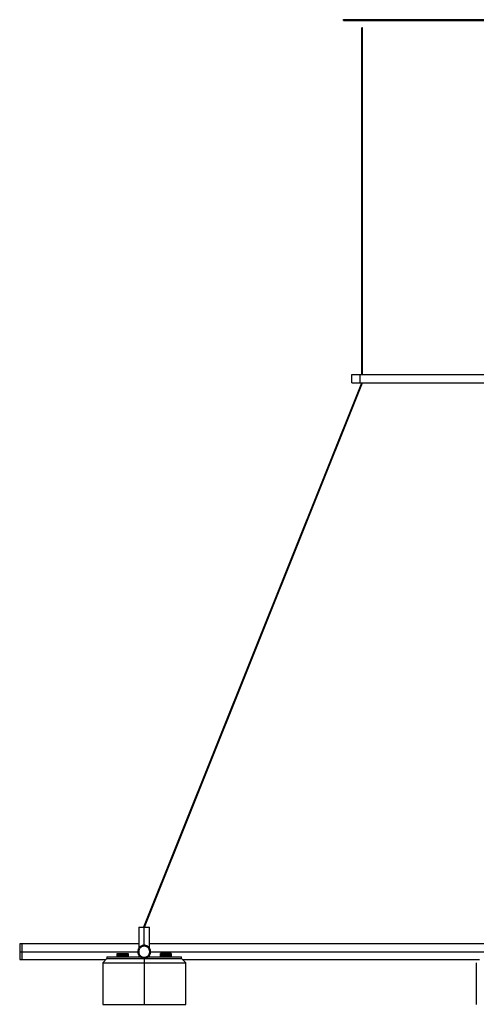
# Paper-space layout '_Inferior' of a CAD drawing. Header units: millimetres. Extents: x -1281 to -81, y -63 to 1129.
# Tile 1 of 5: x -1281 to -731, y -63 to 1121. Entities that reach past the tile are written whole.
import ezdxf

# ---------------------------------------------------------------- set-up
doc = ezdxf.new("R2010")
doc.units = ezdxf.units.MM

psp = doc.layouts.new('_Inferior')

# ---------------------------------------------------------------- linework, layer by layer
at = {"color": 7, "linetype": 'Continuous', "lineweight": 25}
for p, q in [((-891, 1120.3), (-891, 1121.3)), ((-886, 1120.3), (-886, 1121.3)), ((-886, 1121.3), (-476, 1121.3)), ((-886, 1120.3), (-476, 1120.3)), ((-869, 694.4), (-869, 1111.3)), ((-868.9, 1111.3), (-868.9, 694.4)), ((-868.1, 694.4), (-868.1, 1111.3)), ((-868, 694.4), (-868, 1111.3)), ((-881, 684.4), (-881, 694.4)), ((-871, 684.4), (-871, 694.4)), ((-871, 694.4), (-491, 694.4)), ((-1131.5, 29.9), (-869, 684.4)), ((-1130.5, 29.7), (-868, 684.3)), ((-871, 684.4), (-491, 684.4)), ((-868.1, 684.4), (-868.1, 684.4)), ((-868, 684.3), (-868, 684.4)), ((-1137.5, 29.7), (-1137.5, 4.2)), ((-1131, 7.7), (-1131, 29.7)), ((-1124.5, 4.2), (-1124.5, 29.7)), ((-1137.5, 9.5), (-1281, 9.5)), ((-1281, 0), (-1137.6, 0)), ((-1138.6, 0.7), (-1138.7, 0.4)), ((-1138.4, 1.8), (-1138.4, 1.6)), ((-1137.5, 3.9), (-1137.6, 3.7)), ((-1136.9, 4.8), (-1137, 4.7)), ((-1136.1, 5.7), (-1136.4, 5.5)), ((-1133.1, 7.3), (-1133.4, 7.3)), ((-1131, 7.7), (-1131.2, 7.7)), ((-1130.8, 7.7), (-1131, 7.7)), ((-1127.6, 6.8), (-1127.8, 7)), ((-1125.6, 5.5), (-1125.9, 5.7)), ((-1125, 4.7), (-1125.1, 4.8)), ((-237.5, 9.5), (-1124.5, 9.5)), ((-1124.4, 0), (-687.6, 0)), ((-1123.8, 2.6), (-1123.8, 2.8)), ((-1123.6, 1.6), (-1123.6, 1.8)), ((-1123.3, 0.4), (-1123.4, 0.7)), ((-1281, -9.5), (-1177.2, -9.5)), ((-1176, -8.3), (-1181, -13.3)), ((-1176, -6.3), (-1176, -8.3)), ((-1163.5, -6.3), (-1163.5, -2.3)), ((-1163.5, -4.3), (-1163.5, -6.3)), ((-1163.5, -4.3), (-1163.5, -4.3)), ((-1163.5, -4.3), (-1163.5, -6.3)), ((-1163.4, -2.3), (-1163.4, -6.3)), ((-1163.4, -2.3), (-1163.3, -2.3)), ((-1163.3, -6.3), (-1163.3, -2.3)), ((-1163.1, -2.3), (-1163.1, -6.3)), ((-1163.1, -2.3), (-1163, -2.3)), ((-1163, -6.3), (-1163, -2.3)), ((-1162.7, -2.3), (-1162.7, -6.3)), ((-1162.7, -2.3), (-1162.5, -2.3)), ((-1162.5, -6.3), (-1162.7, -6.3)), ((-1162.5, -6.3), (-1162.5, -2.3)), ((-1162.2, -2.3), (-1162.2, -6.3)), ((-1162.2, -2.3), (-1162, -2.3)), ((-1162, -6.3), (-1162.2, -6.3)), ((-1162, -6.3), (-1162, -2.3)), ((-1161.6, -2.3), (-1161.6, -6.3)), ((-1161.6, -2.3), (-1161.3, -2.3)), ((-1161.3, -6.3), (-1161.6, -6.3)), ((-1161.3, -6.3), (-1161.3, -2.3)), ((-1161.3, -6.3), (-1161.3, -2.3)), ((-1160.8, -2.3), (-1160.5, -2.3)), ((-1160.8, -2.3), (-1160.8, -6.3)), ((-1160.5, -6.3), (-1160.8, -6.3)), ((-1160.6, -6.3), (-1160.6, -2.3)), ((-1160.5, -6.3), (-1160.5, -2.3)), ((-1160, -2.3), (-1159.7, -2.3)), ((-1160, -2.3), (-1160, -6.3)), ((-1159.7, -6.3), (-1160, -6.3)), ((-1159.7, -6.3), (-1159.7, -2.3)), ((-1159.7, -6.3), (-1159.7, -2.3)), ((-1159.1, -2.3), (-1158.7, -2.3)), ((-1159.1, -2.3), (-1159.1, -6.3)), ((-1158.7, -6.3), (-1159.1, -6.3)), ((-1158.9, -6.3), (-1158.9, -2.3)), ((-1158.7, -6.3), (-1158.7, -2.3)), ((-1158.1, -2.3), (-1157.8, -2.3)), ((-1158.1, -2.3), (-1158.1, -6.3)), ((-1157.8, -6.3), (-1158.1, -6.3)), ((-1157.9, -6.3), (-1157.9, -2.3)), ((-1157.8, -6.3), (-1157.8, -2.3)), ((-1157.2, -2.3), (-1156.8, -2.3)), ((-1157.2, -2.3), (-1157.2, -6.3)), ((-1157, -6.3), (-1157, -2.3)), ((-1156.8, -6.3), (-1157, -6.3)), ((-1156.8, -6.3), (-1156.8, -2.3)), ((-1156.2, -2.3), (-1156.2, -6.3)), ((-1156.2, -2.3), (-1155.9, -2.3)), ((-1155.9, -6.3), (-1156.2, -6.3)), ((-1156.1, -6.3), (-1156.1, -2.3)), ((-1155.9, -6.3), (-1155.9, -2.3)), ((-1155.3, -2.3), (-1155.3, -6.3)), ((-1155.3, -2.3), (-1154.9, -2.3)), ((-1154.9, -6.3), (-1155.3, -6.3)), ((-1155.1, -6.3), (-1155.1, -2.3)), ((-1154.9, -6.3), (-1154.9, -2.3)), ((-1154.3, -2.3), (-1154.3, -6.3)), ((-1154.3, -6.3), (-1154.3, -2.3)), ((-1154.3, -2.3), (-1154, -2.3)), ((-1154, -6.3), (-1154.3, -6.3)), ((-1154, -6.3), (-1154, -2.3)), ((-1153.5, -2.3), (-1153.5, -6.3)), ((-1153.5, -2.3), (-1153.2, -2.3)), ((-1153.2, -6.3), (-1153.5, -6.3)), ((-1153.4, -6.3), (-1153.4, -2.3)), ((-1153.2, -6.3), (-1153.2, -2.3)), ((-1152.7, -2.3), (-1152.7, -6.3)), ((-1152.7, -6.3), (-1152.7, -2.3)), ((-1152.7, -2.3), (-1152.4, -2.3)), ((-1152.4, -6.3), (-1152.7, -6.3)), ((-1152.4, -6.3), (-1152.4, -2.3)), ((-1152, -2.3), (-1152, -6.3)), ((-1152, -2.3), (-1151.8, -2.3)), ((-1151.8, -6.3), (-1152, -6.3)), ((-1151.8, -6.3), (-1151.8, -2.3)), ((-1151.5, -2.3), (-1151.5, -6.3)), ((-1151.5, -2.3), (-1151.3, -2.3)), ((-1151.3, -6.3), (-1151.5, -6.3)), ((-1151.3, -6.3), (-1151.3, -2.3)), ((-1151, -2.3), (-1151, -6.3)), ((-1151, -2.3), (-1150.9, -2.3)), ((-1150.9, -6.3), (-1150.9, -2.3)), ((-1150.7, -2.3), (-1150.7, -6.3)), ((-1150.7, -2.3), (-1150.6, -2.3)), ((-1150.6, -6.3), (-1150.7, -6.3)), ((-1150.6, -6.3), (-1150.6, -2.3)), ((-1150.5, -2.3), (-1150.5, -6.3)), ((-1150.5, -6.3), (-1150.5, -4.3)), ((-1150.5, -6.3), (-1150.5, -4.3)), ((-1150.5, -4.3), (-1150.5, -4.3)), ((-1150.5, -6.3), (-1150.5, -6.3)), ((-1138.7, -0.4), (-1138.6, -0.7)), ((-1138.4, -1.6), (-1138.4, -1.8)), ((-1138.2, -2.6), (-1138.2, -2.9)), ((-1137.6, -3.7), (-1137.5, -3.9)), ((-1137.5, -4.2), (-1137.5, -6.3)), ((-1137, -4.7), (-1136.9, -4.8)), ((-1136.4, -5.5), (-1136.1, -5.7)), ((-1132.2, -7.5), (-1132, -7.6)), ((-1131.2, -7.7), (-1131, -7.8)), ((-1131, -7.8), (-1130.8, -7.7)), ((-1131, -7.8), (-1131, -63.3)), ((-1130, -7.6), (-1129.8, -7.5)), ((-1125.9, -5.7), (-1125.5, -5.5)), ((-1125.1, -4.8), (-1125, -4.7)), ((-1124.5, -3.9), (-1124.4, -3.7)), ((-1124.5, -6.3), (-1124.5, -4.2)), ((-1123.6, -1.8), (-1123.6, -1.6)), ((-1123.4, -0.7), (-1123.3, -0.4)), ((-1111.5, -2.3), (-1111.5, -6.3)), ((-1111.5, -4.3), (-1111.5, -6.3)), ((-1111.5, -4.3), (-1111.5, -4.3)), ((-1111.5, -6.3), (-1111.5, -4.3)), ((-1111.5, -6.3), (-1111.5, -6.3)), ((-1111.4, -6.3), (-1111.4, -2.3)), ((-1111.3, -2.3), (-1111.4, -2.3)), ((-1111.4, -6.3), (-1111.3, -6.3)), ((-1111.3, -2.3), (-1111.3, -6.3)), ((-1111.1, -6.3), (-1111.1, -2.3)), ((-1111, -2.3), (-1111.1, -2.3)), ((-1111, -2.3), (-1111, -6.3)), ((-1110.7, -6.3), (-1110.7, -2.3)), ((-1110.5, -2.3), (-1110.7, -2.3)), ((-1110.7, -6.3), (-1110.5, -6.3)), ((-1110.5, -2.3), (-1110.5, -6.3)), ((-1110.2, -6.3), (-1110.2, -2.3)), ((-1110, -2.3), (-1110.2, -2.3)), ((-1110.2, -6.3), (-1110, -6.3)), ((-1110, -2.3), (-1110, -6.3)), ((-1109.6, -6.3), (-1109.6, -2.3)), ((-1109.3, -2.3), (-1109.6, -2.3)), ((-1109.6, -6.3), (-1109.3, -6.3)), ((-1109.3, -2.3), (-1109.3, -6.3)), ((-1109.3, -6.3), (-1109.3, -2.3)), ((-1108.5, -2.3), (-1108.8, -2.3)), ((-1108.8, -6.3), (-1108.8, -2.3)), ((-1108.8, -6.3), (-1108.5, -6.3)), ((-1108.6, -6.3), (-1108.6, -2.3)), ((-1108.5, -2.3), (-1108.5, -6.3)), ((-1107.7, -2.3), (-1108, -2.3)), ((-1108, -6.3), (-1108, -2.3)), ((-1108, -6.3), (-1107.7, -6.3)), ((-1107.7, -2.3), (-1107.7, -6.3)), ((-1107.7, -6.3), (-1107.7, -2.3)), ((-1106.7, -2.3), (-1107.1, -2.3)), ((-1107.1, -6.3), (-1107.1, -2.3)), ((-1107.1, -6.3), (-1106.7, -6.3)), ((-1106.9, -6.3), (-1106.9, -2.3)), ((-1106.7, -2.3), (-1106.7, -6.3)), ((-1105.8, -2.3), (-1106.1, -2.3)), ((-1106.1, -6.3), (-1106.1, -2.3)), ((-1106.1, -6.3), (-1105.8, -6.3)), ((-1105.9, -6.3), (-1105.9, -2.3)), ((-1105.8, -2.3), (-1105.8, -6.3)), ((-1105.2, -6.3), (-1105.2, -2.3)), ((-1104.8, -2.3), (-1105.2, -2.3)), ((-1105.2, -6.3), (-1105, -6.3)), ((-1105, -6.3), (-1105, -2.3)), ((-1104.8, -2.3), (-1104.8, -6.3)), ((-1104.2, -6.3), (-1104.2, -2.3)), ((-1103.9, -2.3), (-1104.2, -2.3)), ((-1104.2, -6.3), (-1103.9, -6.3)), ((-1104.1, -6.3), (-1104.1, -2.3)), ((-1103.9, -2.3), (-1103.9, -6.3)), ((-1103.3, -6.3), (-1103.3, -2.3)), ((-1102.9, -2.3), (-1103.3, -2.3)), ((-1103.3, -6.3), (-1102.9, -6.3)), ((-1103.1, -6.3), (-1103.1, -2.3)), ((-1102.9, -2.3), (-1102.9, -6.3)), ((-1102.3, -6.3), (-1102.3, -2.3)), ((-1102.3, -6.3), (-1102.3, -2.3)), ((-1102, -2.3), (-1102.3, -2.3)), ((-1102.3, -6.3), (-1102, -6.3)), ((-1102, -2.3), (-1102, -6.3)), ((-1101.5, -6.3), (-1101.5, -2.3)), ((-1101.2, -2.3), (-1101.5, -2.3)), ((-1101.5, -6.3), (-1101.2, -6.3)), ((-1101.4, -6.3), (-1101.4, -2.3)), ((-1101.2, -2.3), (-1101.2, -6.3)), ((-1100.7, -6.3), (-1100.7, -2.3)), ((-1100.7, -6.3), (-1100.7, -2.3)), ((-1100.4, -2.3), (-1100.7, -2.3)), ((-1100.7, -6.3), (-1100.4, -6.3)), ((-1100.4, -2.3), (-1100.4, -6.3)), ((-1100, -6.3), (-1100, -2.3)), ((-1099.8, -2.3), (-1100, -2.3)), ((-1100, -6.3), (-1099.8, -6.3)), ((-1099.8, -2.3), (-1099.8, -6.3)), ((-1099.5, -6.3), (-1099.5, -2.3)), ((-1099.3, -2.3), (-1099.5, -2.3)), ((-1099.5, -6.3), (-1099.3, -6.3)), ((-1099.3, -2.3), (-1099.3, -6.3)), ((-1099, -6.3), (-1099, -2.3)), ((-1098.9, -2.3), (-1099, -2.3)), ((-1098.9, -2.3), (-1098.9, -6.3)), ((-1098.7, -6.3), (-1098.7, -2.3)), ((-1098.6, -2.3), (-1098.7, -2.3)), ((-1098.6, -2.3), (-1098.6, -6.3)), ((-1098.5, -6.3), (-1098.5, -2.3)), ((-1098.5, -4.3), (-1098.5, -4.3)), ((-1098.5, -4.3), (-1098.5, -6.3)), ((-1098.5, -4.3), (-1098.5, -6.3)), ((-1086, -8.3), (-1086, -6.3)), ((-1081, -13.3), (-1086, -8.3)), ((-1084.8, -9.5), (-727.2, -9.5)), ((-1181, -13.3), (-1181, -63.3)), ((-1081, -63.3), (-1081, -13.3)), ((-731, -13.3), (-731, -63.3))]:
    psp.add_line(p, q, dxfattribs=at)
for points, knots in [([(-891, 1121.3), (-891, 1121.3), (-890.9, 1121.3), (-890.5, 1121.3), (-890.4, 1121.3), (-890, 1121.3), (-889.8, 1121.3), (-889.3, 1121.3), (-889, 1121.3), (-888.5, 1121.3), (-888.1, 1121.3), (-887.2, 1121.3), (-886.6, 1121.3), (-886, 1121.3)], [0, 0, 0, 0, 0.25, 0.25, 0.375, 0.375, 0.5, 0.5, 0.625, 0.625, 0.75, 0.75, 1, 1, 1, 1]), ([(-891, 1120.3), (-891, 1120.3), (-890.9, 1120.3), (-890.5, 1120.3), (-890.4, 1120.3), (-890, 1120.3), (-889.8, 1120.3), (-889.3, 1120.3), (-889, 1120.3), (-888.5, 1120.3), (-888.1, 1120.3), (-887.2, 1120.3), (-886.6, 1120.3), (-886, 1120.3)], [0, 0, 0, 0, 0.25, 0.25, 0.375, 0.375, 0.5, 0.5, 0.625, 0.625, 0.75, 0.75, 1, 1, 1, 1]), ([(-868.1, 1111.3), (-868.2, 1111.3), (-868.3, 1111.3), (-868.5, 1111.3), (-868.7, 1111.3), (-868.9, 1111.3), (-869, 1111.3), (-869, 1111.3), (-869, 1111.3)], [0, 0, 0, 0, 0.1698466, 0.33058, 0.4913134, 0.66529, 0.8392666, 1, 1, 1, 1]), ([(-868.1, 1111.3), (-868.1, 1111.3), (-868.1, 1111.3), (-868, 1111.3), (-868, 1111.3), (-868, 1111.3)], [0, 0, 0, 0, 0.082145, 0.558396, 1, 1, 1, 1]), ([(-881, 694.4), (-881, 694.4), (-881, 694.4), (-881, 694.4), (-881, 694.4), (-881, 694.4), (-881, 694.4), (-881, 694.4), (-880.9, 694.4), (-880.9, 694.4), (-880.7, 694.4), (-880.5, 694.4), (-880, 694.4), (-879.7, 694.4), (-879, 694.4), (-878.6, 694.4), (-877.6, 694.4), (-877.1, 694.4), (-875.9, 694.4), (-875.3, 694.4), (-874.1, 694.4), (-873.5, 694.4), (-872.2, 694.4), (-871.6, 694.4), (-871, 694.4)], [0, 0, 0, 0, 0.03125, 0.03125, 0.046875, 0.046875, 0.054687, 0.054687, 0.0625, 0.125, 0.125, 0.25, 0.25, 0.375, 0.375, 0.5, 0.5, 0.625, 0.625, 0.75, 0.75, 0.875, 0.875, 1, 1, 1, 1]), ([(-881, 684.4), (-881, 684.4), (-881, 684.4), (-881, 684.4), (-881, 684.4), (-881, 684.4), (-881, 684.4), (-881, 684.4), (-880.9, 684.4), (-880.9, 684.4), (-880.7, 684.4), (-880.5, 684.4), (-880, 684.4), (-879.7, 684.4), (-879, 684.4), (-878.6, 684.4), (-877.6, 684.4), (-877.1, 684.4), (-875.9, 684.4), (-875.3, 684.4), (-874.1, 684.4), (-873.5, 684.4), (-872.2, 684.4), (-871.6, 684.4), (-871, 684.4)], [0, 0, 0, 0, 0.03125, 0.03125, 0.046875, 0.046875, 0.054687, 0.054687, 0.0625, 0.125, 0.125, 0.25, 0.25, 0.375, 0.375, 0.5, 0.5, 0.625, 0.625, 0.75, 0.75, 0.875, 0.875, 1, 1, 1, 1]), ([(-868.1, 684.4), (-868.1, 684.4), (-868.1, 684.3), (-868, 684.3), (-868, 684.3), (-868, 684.3)], [0, 0, 0, 0, 0.1255596, 0.5628433, 1, 1, 1, 1]), ([(-1137.5, 29.7), (-1137.5, 29.7), (-1137.5, 29.7), (-1137.3, 29.7), (-1137.2, 29.7), (-1136.9, 29.7), (-1136.7, 29.7), (-1136.2, 29.7), (-1135.9, 29.7), (-1135.3, 29.7), (-1134.9, 29.7), (-1134.2, 29.7), (-1133.8, 29.7), (-1133, 29.7), (-1132.6, 29.7), (-1131.8, 29.7), (-1131.4, 29.7), (-1131, 29.7)], [0, 0, 0, 0, 0.125, 0.125, 0.25, 0.25, 0.375, 0.375, 0.5, 0.5, 0.625, 0.625, 0.75, 0.75, 0.875, 0.875, 1, 1, 1, 1]), ([(-1131.1, 29.8), (-1131.1, 29.9), (-1131.2, 29.9), (-1131.3, 29.9), (-1131.4, 30), (-1131.5, 29.9), (-1131.5, 29.9)], [0, 0, 0, 0, 0.136434, 0.431783, 0.727133, 1, 1, 1, 1]), ([(-1131.5, 29.9), (-1131.5, 29.9), (-1131.5, 29.9), (-1131.4, 29.8), (-1131.2, 29.8), (-1131.1, 29.7), (-1131, 29.7), (-1130.9, 29.7)], [0, 0, 0, 0, 0.214372, 0.446407, 0.678442, 0.892814, 1, 1, 1, 1]), ([(-1131, 29.7), (-1130.6, 29.7), (-1130.2, 29.7), (-1129.4, 29.7), (-1129, 29.7), (-1128.2, 29.7), (-1127.8, 29.7), (-1127.1, 29.7), (-1126.7, 29.7), (-1126.1, 29.7), (-1125.8, 29.7), (-1125.3, 29.7), (-1125.1, 29.7), (-1124.8, 29.7), (-1124.7, 29.7), (-1124.5, 29.7), (-1124.5, 29.7), (-1124.5, 29.7)], [0, 0, 0, 0, 0.125, 0.125, 0.25, 0.25, 0.375, 0.375, 0.5, 0.5, 0.625, 0.625, 0.75, 0.75, 0.875, 0.875, 1, 1, 1, 1]), ([(-1281, 9.5), (-1281, 9.5), (-1281, 9.5), (-1281, 9.2), (-1281, 9.1), (-1281, 8.6), (-1281, 8.3), (-1281, 7.6), (-1281, 7.2), (-1281, 6.3), (-1281, 5.7), (-1281, 4.7), (-1281, 4.1), (-1281, 2.9), (-1281, 2.3), (-1281, 1.1), (-1281, 0.6), (-1281, 0)], [0, 0, 0, 0, 0.125, 0.125, 0.25, 0.25, 0.375, 0.375, 0.5, 0.5, 0.625, 0.625, 0.75, 0.75, 0.875, 0.875, 1, 1, 1, 1]), ([(-1281, 0), (-1281, -0.6), (-1281, -1.1), (-1281, -2.3), (-1281, -2.9), (-1281, -4.1), (-1281, -4.7), (-1281, -5.7), (-1281, -6.3), (-1281, -7.2), (-1281, -7.6), (-1281, -8.3), (-1281, -8.6), (-1281, -9.1), (-1281, -9.2), (-1281, -9.5), (-1281, -9.5), (-1281, -9.5)], [0, 0, 0, 0, 0.125, 0.125, 0.25, 0.25, 0.375, 0.375, 0.5, 0.5, 0.625, 0.625, 0.75, 0.75, 0.875, 0.875, 1, 1, 1, 1]), ([(-1278.5, 9.5), (-1278.5, 9.5), (-1278.5, 9.5), (-1278.5, 9.2), (-1278.5, 9.1), (-1278.5, 8.6), (-1278.5, 8.3), (-1278.5, 7.6), (-1278.5, 7.2), (-1278.5, 6.3), (-1278.5, 5.7), (-1278.5, 4.7), (-1278.5, 4.1), (-1278.5, 2.9), (-1278.5, 2.3), (-1278.5, 1.1), (-1278.5, 0.6), (-1278.5, 0)], [0, 0, 0, 0, 0.125, 0.125, 0.25, 0.25, 0.375, 0.375, 0.5, 0.5, 0.625, 0.625, 0.75, 0.75, 0.875, 0.875, 1, 1, 1, 1]), ([(-1278.5, 9.5), (-1278.5, 9.5), (-1278.5, 9.5), (-1278.5, 9.2), (-1278.5, 9.1), (-1278.5, 8.6), (-1278.5, 8.3), (-1278.5, 7.6), (-1278.5, 7.2), (-1278.5, 6.3), (-1278.5, 5.7), (-1278.5, 4.7), (-1278.5, 4.1), (-1278.5, 2.9), (-1278.5, 2.3), (-1278.5, 1.1), (-1278.5, 0.6), (-1278.5, 0)], [0, 0, 0, 0, 0.125, 0.125, 0.25, 0.25, 0.375, 0.375, 0.5, 0.5, 0.625, 0.625, 0.75, 0.75, 0.875, 0.875, 1, 1, 1, 1]), ([(-1278.5, 0), (-1278.5, -0.6), (-1278.5, -1.1), (-1278.5, -2.3), (-1278.5, -2.9), (-1278.5, -4.1), (-1278.5, -4.7), (-1278.5, -5.7), (-1278.5, -6.3), (-1278.5, -7.2), (-1278.5, -7.6), (-1278.5, -8.3), (-1278.5, -8.6), (-1278.5, -9.1), (-1278.5, -9.2), (-1278.5, -9.5), (-1278.5, -9.5), (-1278.5, -9.5)], [0, 0, 0, 0, 0.125, 0.125, 0.25, 0.25, 0.375, 0.375, 0.5, 0.5, 0.625, 0.625, 0.75, 0.75, 0.875, 0.875, 1, 1, 1, 1]), ([(-1278.5, 0), (-1278.5, -0.6), (-1278.5, -1.1), (-1278.5, -2.3), (-1278.5, -2.9), (-1278.5, -4.1), (-1278.5, -4.7), (-1278.5, -5.7), (-1278.5, -6.3), (-1278.5, -7.2), (-1278.5, -7.6), (-1278.5, -8.3), (-1278.5, -8.6), (-1278.5, -9.1), (-1278.5, -9.2), (-1278.5, -9.5), (-1278.5, -9.5), (-1278.5, -9.5)], [0, 0, 0, 0, 0.125, 0.125, 0.25, 0.25, 0.375, 0.375, 0.5, 0.5, 0.625, 0.625, 0.75, 0.75, 0.875, 0.875, 1, 1, 1, 1]), ([(-1138.1, 3), (-1138.1, 2.9), (-1138.2, 2.8), (-1138.2, 2.7), (-1138.2, 2.6)], [0, 0, 0, 0, 0.4508446, 1, 1, 1, 1]), ([(-1124.4, 0), (-1124.4, 0.4), (-1124.4, 0.8), (-1124.5, 1.6), (-1124.7, 2), (-1125, 2.9), (-1125.2, 3.3), (-1125.7, 4), (-1126, 4.4), (-1126.6, 5), (-1127, 5.3), (-1127.7, 5.8), (-1128.1, 6), (-1129, 6.3), (-1129.4, 6.5), (-1130.2, 6.6), (-1130.6, 6.6), (-1131.4, 6.6), (-1131.8, 6.6), (-1132.6, 6.5), (-1133, 6.3), (-1133.9, 6), (-1134.3, 5.8), (-1135, 5.3), (-1135.4, 5), (-1136, 4.4), (-1136.3, 4), (-1136.8, 3.3), (-1137, 2.9), (-1137.3, 2), (-1137.5, 1.6), (-1137.6, 0.8), (-1137.6, 0.4), (-1137.6, 0)], [0, 0, 0, 0, 0.0625, 0.0625, 0.125, 0.125, 0.1875, 0.1875, 0.25, 0.25, 0.3125, 0.3125, 0.375, 0.375, 0.4375, 0.4375, 0.5, 0.5, 0.5625, 0.5625, 0.625, 0.625, 0.6875, 0.6875, 0.75, 0.75, 0.8125, 0.8125, 0.875, 0.875, 0.9375, 0.9375, 1, 1, 1, 1]), ([(-1137.6, 0), (-1137.6, -0.4), (-1137.6, -0.8), (-1137.5, -1.6), (-1137.3, -2), (-1137, -2.9), (-1136.8, -3.3), (-1136.3, -4), (-1136, -4.4), (-1135.4, -5), (-1135, -5.3), (-1134.3, -5.8), (-1133.9, -6), (-1133, -6.3), (-1132.6, -6.5), (-1131.8, -6.6), (-1131.4, -6.6), (-1130.6, -6.6), (-1130.2, -6.6), (-1129.4, -6.5), (-1129, -6.3), (-1128.1, -6), (-1127.7, -5.8), (-1127, -5.3), (-1126.6, -5), (-1126, -4.4), (-1125.7, -4), (-1125.2, -3.3), (-1125, -2.9), (-1124.7, -2), (-1124.5, -1.6), (-1124.4, -0.8), (-1124.4, -0.4), (-1124.4, 0)], [0, 0, 0, 0, 0.0625, 0.0625, 0.125, 0.125, 0.1875, 0.1875, 0.25, 0.25, 0.3125, 0.3125, 0.375, 0.375, 0.4375, 0.4375, 0.5, 0.5, 0.5625, 0.5625, 0.625, 0.625, 0.6875, 0.6875, 0.75, 0.75, 0.8125, 0.8125, 0.875, 0.875, 0.9375, 0.9375, 1, 1, 1, 1]), ([(-1133.7, 7.2), (-1133.7, 7.2), (-1134, 7.2), (-1134.2, 7), (-1134.4, 6.8)], [0, 0, 0, 0, 0.222988, 1, 1, 1, 1]), ([(-1128, 7.1), (-1128.1, 7.1), (-1128.3, 7.3), (-1128.6, 7.3), (-1128.9, 7.3)], [0, 0, 0, 0, 0.18911, 1, 1, 1, 1]), ([(-1176, -6.3), (-1175.9, -6.3), (-1175.7, -6.3), (-1174.1, -6.3), (-1171.5, -6.3), (-1167.8, -6.3), (-1163, -6.3), (-1157.3, -6.3), (-1151, -6.3), (-1144.4, -6.3), (-1139.1, -6.3), (-1136.1, -6.3), (-1135.4, -6.3)], [0, 0, 0, 0, 0.09879, 0.202563, 0.310415, 0.421168, 0.533431, 0.645694, 0.756447, 0.864299, 0.968072, 1, 1, 1, 1]), ([(-1176, -8.3), (-1176, -8.3), (-1175.8, -8.3), (-1174.7, -8.3), (-1173.9, -8.3), (-1171.7, -8.3), (-1170.3, -8.3), (-1167, -8.3), (-1165, -8.3), (-1160.6, -8.3), (-1158.2, -8.3), (-1153.1, -8.3), (-1150.3, -8.3), (-1144.8, -8.3), (-1142, -8.3), (-1136.4, -8.3), (-1133.7, -8.3), (-1131, -8.3)], [0, 0, 0, 0, 0.125, 0.125, 0.25, 0.25, 0.375, 0.375, 0.5, 0.5, 0.625, 0.625, 0.75, 0.75, 0.875, 0.875, 1, 1, 1, 1]), ([(-1176, -8.3), (-1176, -8.3), (-1175.8, -8.3), (-1174.7, -8.3), (-1173.9, -8.3), (-1171.7, -8.3), (-1170.3, -8.3), (-1167, -8.3), (-1165, -8.3), (-1160.6, -8.3), (-1158.2, -8.3), (-1153.1, -8.3), (-1150.3, -8.3), (-1144.8, -8.3), (-1142, -8.3), (-1136.4, -8.3), (-1133.7, -8.3), (-1131, -8.3)], [0, 0, 0, 0, 0.125, 0.125, 0.25, 0.25, 0.375, 0.375, 0.5, 0.5, 0.625, 0.625, 0.75, 0.75, 0.875, 0.875, 1, 1, 1, 1]), ([(-1137.5, -6.3), (-1137.4, -6.3), (-1137.2, -6.3), (-1136.3, -6.3), (-1135.6, -6.3), (-1135.6, -6.3)], [0, 0, 0, 0, 0.478525, 0.996477, 1, 1, 1, 1]), ([(-1134.4, -6.8), (-1134.2, -7), (-1133.9, -7.3), (-1133.4, -7.3), (-1133.1, -7.3)], [0, 0, 0, 0, 0.4828997, 1, 1, 1, 1]), ([(-1131, -8.3), (-1128.3, -8.3), (-1125.6, -8.3), (-1120, -8.3), (-1117.2, -8.3), (-1111.7, -8.3), (-1108.9, -8.3), (-1103.8, -8.3), (-1101.4, -8.3), (-1097, -8.3), (-1095, -8.3), (-1091.7, -8.3), (-1090.3, -8.3), (-1088.1, -8.3), (-1087.3, -8.3), (-1086.2, -8.3), (-1086, -8.3), (-1086, -8.3)], [0, 0, 0, 0, 0.125, 0.125, 0.25, 0.25, 0.375, 0.375, 0.5, 0.5, 0.625, 0.625, 0.75, 0.75, 0.875, 0.875, 1, 1, 1, 1]), ([(-1131, -8.3), (-1128.3, -8.3), (-1125.6, -8.3), (-1120, -8.3), (-1117.2, -8.3), (-1111.7, -8.3), (-1108.9, -8.3), (-1103.8, -8.3), (-1101.4, -8.3), (-1097, -8.3), (-1095, -8.3), (-1091.7, -8.3), (-1090.3, -8.3), (-1088.1, -8.3), (-1087.3, -8.3), (-1086.2, -8.3), (-1086, -8.3), (-1086, -8.3)], [0, 0, 0, 0, 0.125, 0.125, 0.25, 0.25, 0.375, 0.375, 0.5, 0.5, 0.625, 0.625, 0.75, 0.75, 0.875, 0.875, 1, 1, 1, 1]), ([(-1128.9, -7.3), (-1128.6, -7.3), (-1128.1, -7.3), (-1127.8, -7), (-1127.6, -6.8)], [0, 0, 0, 0, 0.5171, 1, 1, 1, 1]), ([(-1126.4, -6.3), (-1125.8, -6.3), (-1122.8, -6.3), (-1117.6, -6.3), (-1111, -6.3), (-1104.7, -6.3), (-1099, -6.3), (-1094.2, -6.3), (-1090.5, -6.3), (-1087.9, -6.3), (-1086.3, -6.3), (-1086.1, -6.3), (-1086, -6.3)], [0, 0, 0, 0, 0.029531, 0.133561, 0.24168, 0.352707, 0.465248, 0.577789, 0.688817, 0.796935, 0.900965, 1, 1, 1, 1]), ([(-1126.4, -6.3), (-1126.4, -6.3), (-1125.7, -6.3), (-1124.8, -6.3), (-1124.6, -6.3), (-1124.5, -6.3)], [0, 0, 0, 0, 0.003622, 0.521522, 1, 1, 1, 1]), ([(-1123.9, -3), (-1123.9, -3), (-1123.8, -2.8), (-1123.8, -2.7), (-1123.8, -2.6)], [0, 0, 0, 0, 0.438454, 1, 1, 1, 1]), ([(-1181, -13.3), (-1181, -13.3), (-1180.7, -13.3), (-1179.6, -13.3), (-1178.7, -13.3), (-1176.3, -13.3), (-1174.7, -13.3), (-1171, -13.3), (-1168.8, -13.3), (-1163.9, -13.3), (-1161.2, -13.3), (-1155.5, -13.3), (-1152.5, -13.3), (-1146.3, -13.3), (-1143.2, -13.3), (-1137, -13.3), (-1133.9, -13.3), (-1131, -13.3)], [0, 0, 0, 0, 0.125, 0.125, 0.25, 0.25, 0.375, 0.375, 0.5, 0.5, 0.625, 0.625, 0.75, 0.75, 0.875, 0.875, 1, 1, 1, 1]), ([(-1131, -13.3), (-1128.1, -13.3), (-1125, -13.3), (-1118.8, -13.3), (-1115.7, -13.3), (-1109.5, -13.3), (-1106.5, -13.3), (-1100.8, -13.3), (-1098.1, -13.3), (-1093.2, -13.3), (-1091, -13.3), (-1087.3, -13.3), (-1085.7, -13.3), (-1083.3, -13.3), (-1082.4, -13.3), (-1081.3, -13.3), (-1081, -13.3), (-1081, -13.3)], [0, 0, 0, 0, 0.125, 0.125, 0.25, 0.25, 0.375, 0.375, 0.5, 0.5, 0.625, 0.625, 0.75, 0.75, 0.875, 0.875, 1, 1, 1, 1]), ([(-1181, -63.3), (-1181, -63.3), (-1180.7, -63.3), (-1179.6, -63.3), (-1178.7, -63.3), (-1176.3, -63.3), (-1174.7, -63.3), (-1171, -63.3), (-1168.8, -63.3), (-1163.9, -63.3), (-1161.2, -63.3), (-1155.5, -63.3), (-1152.5, -63.3), (-1146.3, -63.3), (-1143.2, -63.3), (-1137, -63.3), (-1133.9, -63.3), (-1131, -63.3)], [0, 0, 0, 0, 0.125, 0.125, 0.25, 0.25, 0.375, 0.375, 0.5, 0.5, 0.625, 0.625, 0.75, 0.75, 0.875, 0.875, 1, 1, 1, 1]), ([(-1131, -63.3), (-1128.1, -63.3), (-1125, -63.3), (-1118.8, -63.3), (-1115.7, -63.3), (-1109.5, -63.3), (-1106.5, -63.3), (-1100.8, -63.3), (-1098.1, -63.3), (-1093.2, -63.3), (-1091, -63.3), (-1087.3, -63.3), (-1085.7, -63.3), (-1083.3, -63.3), (-1082.4, -63.3), (-1081.3, -63.3), (-1081, -63.3), (-1081, -63.3)], [0, 0, 0, 0, 0.125, 0.125, 0.25, 0.25, 0.375, 0.375, 0.5, 0.5, 0.625, 0.625, 0.75, 0.75, 0.875, 0.875, 1, 1, 1, 1])]:
    psp.add_open_spline(points, degree=3, knots=knots, dxfattribs=at)
for points in [[(-1138.6, 1.5), (-1138.6, 1.3), (-1138.7, 1), (-1138.7, 0.8)], [(-1138.7, 0.8), (-1138.6, 0.7), (-1138.6, 0.6), (-1138.5, 0.6)], [(-1138.5, 0.6), (-1138.6, 0.5), (-1138.7, 0.4), (-1138.7, 0.4)], [(-1138.7, 0.4), (-1138.7, 0.2), (-1138.7, 0.1), (-1138.7, 0)], [(-1138.7, 0), (-1138.7, -0.1), (-1138.7, -0.2), (-1138.7, -0.4)], [(-1138.3, 1.7), (-1138.4, 1.6), (-1138.5, 1.6), (-1138.6, 1.5)], [(-1138.3, 2.6), (-1138.4, 2.4), (-1138.4, 2.2), (-1138.5, 1.9)], [(-1138.5, 1.9), (-1138.4, 1.8), (-1138.4, 1.8), (-1138.3, 1.7)], [(-1138, 2.8), (-1138.1, 2.7), (-1138.2, 2.7), (-1138.3, 2.6)], [(-1137.8, 3.7), (-1137.9, 3.5), (-1138, 3.3), (-1138.1, 3)], [(-1138.1, 3), (-1138.1, 2.9), (-1138, 2.8), (-1138, 2.8)], [(-1137.5, 3.8), (-1137.6, 3.7), (-1137.7, 3.7), (-1137.8, 3.7)], [(-1137.2, 4.7), (-1137.3, 4.5), (-1137.5, 4.3), (-1137.6, 4.1)], [(-1137.6, 4.1), (-1137.6, 4), (-1137.5, 3.9), (-1137.5, 3.8)], [(-1136.9, 4.7), (-1137, 4.7), (-1137.1, 4.7), (-1137.2, 4.7)], [(-1136.4, 5.5), (-1136.6, 5.4), (-1136.8, 5.2), (-1136.9, 5)], [(-1136.9, 5), (-1136.9, 4.9), (-1136.9, 4.8), (-1136.9, 4.7)], [(-1136.1, 5.5), (-1136.2, 5.5), (-1136.3, 5.5), (-1136.4, 5.5)], [(-1135.5, 6.3), (-1135.7, 6.1), (-1135.9, 6), (-1136.1, 5.8)], [(-1136.1, 5.8), (-1136.1, 5.7), (-1136.1, 5.6), (-1136.1, 5.5)], [(-1135.2, 6.2), (-1135.3, 6.2), (-1135.4, 6.3), (-1135.5, 6.3)], [(-1134.6, 6.9), (-1134.8, 6.8), (-1135, 6.7), (-1135.2, 6.5)], [(-1135.2, 6.5), (-1135.2, 6.4), (-1135.2, 6.3), (-1135.2, 6.2)], [(-1134.3, 6.8), (-1134.4, 6.8), (-1134.5, 6.9), (-1134.6, 6.9)], [(-1134.2, 7.1), (-1134.2, 7), (-1134.2, 6.9), (-1134.3, 6.8)], [(-1133.5, 7.3), (-1133.7, 7.3), (-1133.9, 7.2), (-1134.2, 7.1)], [(-1133.2, 7.2), (-1133.3, 7.2), (-1133.4, 7.3), (-1133.5, 7.3)], [(-1133.1, 7.5), (-1133.1, 7.4), (-1133.2, 7.3), (-1133.2, 7.2)], [(-1132.4, 7.6), (-1132.6, 7.6), (-1132.8, 7.5), (-1133.1, 7.5)], [(-1132.1, 7.4), (-1132.2, 7.5), (-1132.3, 7.6), (-1132.4, 7.6)], [(-1131.9, 7.7), (-1132, 7.6), (-1132.1, 7.5), (-1132.1, 7.4)], [(-1131.2, 7.7), (-1131.5, 7.7), (-1131.7, 7.7), (-1131.9, 7.7)], [(-1131, 7.5), (-1131.1, 7.6), (-1131.1, 7.7), (-1131.2, 7.7)], [(-1130.8, 7.7), (-1130.9, 7.7), (-1130.9, 7.6), (-1131, 7.5)], [(-1130.1, 7.7), (-1130.3, 7.7), (-1130.5, 7.7), (-1130.8, 7.7)], [(-1129.9, 7.4), (-1129.9, 7.5), (-1130, 7.6), (-1130.1, 7.7)], [(-1129.6, 7.6), (-1129.7, 7.6), (-1129.8, 7.5), (-1129.9, 7.4)], [(-1128.9, 7.5), (-1129.2, 7.5), (-1129.4, 7.6), (-1129.6, 7.6)], [(-1128.8, 7.2), (-1128.8, 7.3), (-1128.9, 7.4), (-1128.9, 7.5)], [(-1128.5, 7.3), (-1128.6, 7.3), (-1128.7, 7.2), (-1128.8, 7.2)], [(-1127.8, 7.1), (-1128.1, 7.2), (-1128.3, 7.3), (-1128.5, 7.3)], [(-1127.7, 6.8), (-1127.8, 6.9), (-1127.8, 7), (-1127.8, 7.1)], [(-1127.4, 6.9), (-1127.5, 6.9), (-1127.6, 6.8), (-1127.7, 6.8)], [(-1126.8, 6.5), (-1127, 6.7), (-1127.2, 6.8), (-1127.4, 6.9)], [(-1126.8, 6.2), (-1126.8, 6.3), (-1126.8, 6.4), (-1126.8, 6.5)], [(-1126.5, 6.3), (-1126.6, 6.3), (-1126.7, 6.2), (-1126.8, 6.2)], [(-1125.9, 5.8), (-1126.1, 6), (-1126.3, 6.1), (-1126.5, 6.3)], [(-1125.9, 5.5), (-1125.9, 5.6), (-1125.9, 5.7), (-1125.9, 5.8)], [(-1125.6, 5.5), (-1125.7, 5.5), (-1125.8, 5.5), (-1125.9, 5.5)], [(-1125.1, 5), (-1125.2, 5.2), (-1125.4, 5.4), (-1125.6, 5.5)], [(-1125.1, 4.7), (-1125.1, 4.8), (-1125.1, 4.9), (-1125.1, 5)], [(-1124.8, 4.7), (-1124.9, 4.7), (-1125, 4.7), (-1125.1, 4.7)], [(-1124.4, 4.1), (-1124.5, 4.3), (-1124.7, 4.5), (-1124.8, 4.7)], [(-1124.5, 3.8), (-1124.5, 3.9), (-1124.4, 4), (-1124.4, 4.1)], [(-1124.2, 3.7), (-1124.3, 3.7), (-1124.4, 3.7), (-1124.5, 3.8)], [(-1123.9, 3), (-1124, 3.3), (-1124.1, 3.5), (-1124.2, 3.7)], [(-1124, 2.8), (-1124, 2.8), (-1123.9, 2.9), (-1123.9, 3)], [(-1123.7, 2.6), (-1123.8, 2.7), (-1123.9, 2.7), (-1124, 2.8)], [(-1123.5, 1.9), (-1123.6, 2.2), (-1123.6, 2.4), (-1123.7, 2.6)], [(-1123.7, 1.7), (-1123.6, 1.8), (-1123.6, 1.8), (-1123.5, 1.9)], [(-1123.4, 1.5), (-1123.5, 1.6), (-1123.6, 1.6), (-1123.7, 1.7)], [(-1123.5, 0.6), (-1123.4, 0.6), (-1123.4, 0.7), (-1123.3, 0.8)], [(-1123.3, 0.4), (-1123.3, 0.4), (-1123.4, 0.5), (-1123.5, 0.6)], [(-1123.3, 0.8), (-1123.3, 1), (-1123.4, 1.3), (-1123.4, 1.5)], [(-1123.2, 0), (-1123.2, 0.1), (-1123.3, 0.2), (-1123.3, 0.4)], [(-1123.3, -0.4), (-1123.3, -0.2), (-1123.2, -0.1), (-1123.2, 0)], [(-1163.5, -2.3), (-1163.4, -2.3), (-1163.4, -2.3), (-1163.4, -2.3)], [(-1163.3, -2.3), (-1163.2, -2.3), (-1163.2, -2.3), (-1163.1, -2.3)], [(-1163, -2.3), (-1162.9, -2.3), (-1162.8, -2.3), (-1162.7, -2.3)], [(-1162.5, -2.3), (-1162.4, -2.3), (-1162.3, -2.3), (-1162.2, -2.3)], [(-1162, -2.3), (-1161.8, -2.3), (-1161.7, -2.3), (-1161.6, -2.3)], [(-1161.3, -2.3), (-1161.1, -2.3), (-1161, -2.3), (-1160.8, -2.3)], [(-1160.5, -2.3), (-1160.3, -2.3), (-1160.2, -2.3), (-1160, -2.3)], [(-1159.7, -2.3), (-1159.5, -2.3), (-1159.3, -2.3), (-1159.1, -2.3)], [(-1158.7, -2.3), (-1158.5, -2.3), (-1158.3, -2.3), (-1158.1, -2.3)], [(-1157.8, -2.3), (-1157.6, -2.3), (-1157.4, -2.3), (-1157.2, -2.3)], [(-1156.8, -2.3), (-1156.6, -2.3), (-1156.4, -2.3), (-1156.2, -2.3)], [(-1155.9, -2.3), (-1155.7, -2.3), (-1155.5, -2.3), (-1155.3, -2.3)], [(-1154.9, -2.3), (-1154.7, -2.3), (-1154.5, -2.3), (-1154.3, -2.3)], [(-1154, -2.3), (-1153.8, -2.3), (-1153.7, -2.3), (-1153.5, -2.3)], [(-1153.2, -2.3), (-1153, -2.3), (-1152.9, -2.3), (-1152.7, -2.3)], [(-1152.4, -2.3), (-1152.3, -2.3), (-1152.2, -2.3), (-1152, -2.3)], [(-1151.8, -2.3), (-1151.7, -2.3), (-1151.6, -2.3), (-1151.5, -2.3)], [(-1151.3, -2.3), (-1151.2, -2.3), (-1151.1, -2.3), (-1151, -2.3)], [(-1150.9, -2.3), (-1150.8, -2.3), (-1150.8, -2.3), (-1150.7, -2.3)], [(-1150.6, -2.3), (-1150.6, -2.3), (-1150.6, -2.3), (-1150.5, -2.3)], [(-1138.7, -0.4), (-1138.7, -0.4), (-1138.6, -0.5), (-1138.5, -0.6)], [(-1138.5, -0.6), (-1138.6, -0.6), (-1138.6, -0.7), (-1138.7, -0.8)], [(-1138.7, -0.8), (-1138.7, -1), (-1138.6, -1.3), (-1138.6, -1.5)], [(-1138.6, -1.5), (-1138.5, -1.6), (-1138.4, -1.6), (-1138.3, -1.7)], [(-1138.3, -1.7), (-1138.4, -1.8), (-1138.4, -1.8), (-1138.5, -1.9)], [(-1138.5, -1.9), (-1138.4, -2.2), (-1138.4, -2.4), (-1138.3, -2.6)], [(-1138.3, -2.6), (-1138.2, -2.7), (-1138.1, -2.7), (-1138, -2.8)], [(-1138, -2.8), (-1138, -2.8), (-1138.1, -2.9), (-1138.1, -3)], [(-1138.1, -3), (-1138, -3.3), (-1137.9, -3.5), (-1137.8, -3.7)], [(-1137.8, -3.7), (-1137.7, -3.7), (-1137.6, -3.7), (-1137.5, -3.8)], [(-1137.5, -3.8), (-1137.5, -3.9), (-1137.6, -4), (-1137.6, -4.1)], [(-1137.6, -4.1), (-1137.5, -4.3), (-1137.3, -4.5), (-1137.2, -4.7)], [(-1137.2, -4.7), (-1137.1, -4.7), (-1137, -4.7), (-1136.9, -4.7)], [(-1136.9, -4.7), (-1136.9, -4.8), (-1136.9, -4.9), (-1136.9, -5)], [(-1136.9, -5), (-1136.8, -5.2), (-1136.6, -5.4), (-1136.4, -5.5)], [(-1136.4, -5.5), (-1136.3, -5.5), (-1136.2, -5.5), (-1136.1, -5.5)], [(-1136.1, -5.5), (-1136.1, -5.6), (-1136.1, -5.7), (-1136.1, -5.8)], [(-1136.1, -5.8), (-1135.9, -6), (-1135.7, -6.1), (-1135.5, -6.3)], [(-1135.5, -6.3), (-1135.4, -6.3), (-1135.3, -6.2), (-1135.2, -6.2)], [(-1135.2, -6.2), (-1135.2, -6.3), (-1135.2, -6.4), (-1135.2, -6.5)], [(-1135.2, -6.5), (-1135, -6.7), (-1134.8, -6.8), (-1134.6, -6.9)], [(-1134.6, -6.9), (-1134.5, -6.9), (-1134.4, -6.8), (-1134.3, -6.8)], [(-1134.3, -6.8), (-1134.2, -6.9), (-1134.2, -7), (-1134.2, -7.1)], [(-1134.2, -7.1), (-1133.9, -7.2), (-1133.7, -7.3), (-1133.5, -7.3)], [(-1133.5, -7.3), (-1133.4, -7.3), (-1133.3, -7.2), (-1133.2, -7.2)], [(-1133.2, -7.2), (-1133.2, -7.3), (-1133.1, -7.4), (-1133.1, -7.5)], [(-1133.1, -7.5), (-1132.8, -7.5), (-1132.6, -7.6), (-1132.4, -7.6)], [(-1132.4, -7.6), (-1132.3, -7.6), (-1132.2, -7.5), (-1132.1, -7.4)], [(-1132.1, -7.4), (-1132.1, -7.5), (-1132, -7.6), (-1131.9, -7.7)], [(-1131.9, -7.7), (-1131.7, -7.7), (-1131.5, -7.7), (-1131.2, -7.7)], [(-1131.2, -7.7), (-1131.1, -7.7), (-1131.1, -7.6), (-1131, -7.5)], [(-1131, -7.5), (-1130.9, -7.6), (-1130.9, -7.7), (-1130.8, -7.7)], [(-1130.8, -7.7), (-1130.5, -7.7), (-1130.3, -7.7), (-1130.1, -7.7)], [(-1130.1, -7.7), (-1130, -7.6), (-1129.9, -7.5), (-1129.9, -7.4)], [(-1129.9, -7.4), (-1129.8, -7.5), (-1129.7, -7.6), (-1129.6, -7.6)], [(-1129.6, -7.6), (-1129.4, -7.6), (-1129.2, -7.5), (-1128.9, -7.5)], [(-1128.9, -7.5), (-1128.9, -7.4), (-1128.8, -7.3), (-1128.8, -7.2)], [(-1128.8, -7.2), (-1128.7, -7.2), (-1128.6, -7.3), (-1128.5, -7.3)], [(-1128.5, -7.3), (-1128.3, -7.3), (-1128.1, -7.2), (-1127.8, -7.1)], [(-1127.8, -7.1), (-1127.8, -7), (-1127.8, -6.9), (-1127.7, -6.8)], [(-1127.7, -6.8), (-1127.6, -6.8), (-1127.5, -6.9), (-1127.4, -6.9)], [(-1127.4, -6.9), (-1127.2, -6.8), (-1127, -6.7), (-1126.8, -6.5)], [(-1126.8, -6.2), (-1126.7, -6.2), (-1126.6, -6.3), (-1126.5, -6.3)], [(-1126.8, -6.5), (-1126.8, -6.4), (-1126.8, -6.3), (-1126.8, -6.2)], [(-1126.5, -6.3), (-1126.3, -6.1), (-1126.1, -6), (-1125.9, -5.8)], [(-1125.9, -5.5), (-1125.8, -5.5), (-1125.7, -5.5), (-1125.6, -5.5)], [(-1125.9, -5.8), (-1125.9, -5.7), (-1125.9, -5.6), (-1125.9, -5.5)], [(-1125.6, -5.5), (-1125.4, -5.4), (-1125.2, -5.2), (-1125.1, -5)], [(-1125.1, -4.7), (-1125, -4.7), (-1124.9, -4.7), (-1124.8, -4.7)], [(-1125.1, -5), (-1125.1, -4.9), (-1125.1, -4.8), (-1125.1, -4.7)], [(-1124.8, -4.7), (-1124.7, -4.5), (-1124.5, -4.3), (-1124.4, -4.1)], [(-1124.5, -3.8), (-1124.4, -3.7), (-1124.3, -3.7), (-1124.2, -3.7)], [(-1124.4, -4.1), (-1124.4, -4), (-1124.5, -3.9), (-1124.5, -3.8)], [(-1124.2, -3.7), (-1124.1, -3.5), (-1124, -3.3), (-1123.9, -3)], [(-1124, -2.8), (-1123.9, -2.7), (-1123.8, -2.7), (-1123.7, -2.6)], [(-1123.9, -3), (-1123.9, -2.9), (-1124, -2.8), (-1124, -2.8)], [(-1123.7, -1.7), (-1123.6, -1.6), (-1123.5, -1.6), (-1123.4, -1.5)], [(-1123.5, -1.9), (-1123.6, -1.8), (-1123.6, -1.8), (-1123.7, -1.7)], [(-1123.7, -2.6), (-1123.6, -2.4), (-1123.6, -2.2), (-1123.5, -1.9)], [(-1123.5, -0.6), (-1123.4, -0.5), (-1123.3, -0.4), (-1123.3, -0.4)], [(-1123.3, -0.8), (-1123.4, -0.7), (-1123.4, -0.6), (-1123.5, -0.6)], [(-1123.4, -1.5), (-1123.4, -1.3), (-1123.3, -1), (-1123.3, -0.8)], [(-1111.4, -2.3), (-1111.4, -2.3), (-1111.4, -2.3), (-1111.5, -2.3)], [(-1111.1, -2.3), (-1111.2, -2.3), (-1111.2, -2.3), (-1111.3, -2.3)], [(-1110.7, -2.3), (-1110.8, -2.3), (-1110.9, -2.3), (-1111, -2.3)], [(-1110.2, -2.3), (-1110.3, -2.3), (-1110.4, -2.3), (-1110.5, -2.3)], [(-1109.6, -2.3), (-1109.7, -2.3), (-1109.8, -2.3), (-1110, -2.3)], [(-1108.8, -2.3), (-1109, -2.3), (-1109.1, -2.3), (-1109.3, -2.3)], [(-1108, -2.3), (-1108.2, -2.3), (-1108.3, -2.3), (-1108.5, -2.3)], [(-1107.1, -2.3), (-1107.3, -2.3), (-1107.5, -2.3), (-1107.7, -2.3)], [(-1106.1, -2.3), (-1106.3, -2.3), (-1106.5, -2.3), (-1106.7, -2.3)], [(-1105.2, -2.3), (-1105.4, -2.3), (-1105.6, -2.3), (-1105.8, -2.3)], [(-1104.2, -2.3), (-1104.4, -2.3), (-1104.6, -2.3), (-1104.8, -2.3)], [(-1103.3, -2.3), (-1103.5, -2.3), (-1103.7, -2.3), (-1103.9, -2.3)], [(-1102.3, -2.3), (-1102.5, -2.3), (-1102.7, -2.3), (-1102.9, -2.3)], [(-1101.5, -2.3), (-1101.7, -2.3), (-1101.8, -2.3), (-1102, -2.3)], [(-1100.7, -2.3), (-1100.9, -2.3), (-1101, -2.3), (-1101.2, -2.3)], [(-1100, -2.3), (-1100.2, -2.3), (-1100.3, -2.3), (-1100.4, -2.3)], [(-1099.5, -2.3), (-1099.6, -2.3), (-1099.7, -2.3), (-1099.8, -2.3)], [(-1099, -2.3), (-1099.1, -2.3), (-1099.2, -2.3), (-1099.3, -2.3)], [(-1098.7, -2.3), (-1098.8, -2.3), (-1098.8, -2.3), (-1098.9, -2.3)], [(-1098.5, -2.3), (-1098.6, -2.3), (-1098.6, -2.3), (-1098.6, -2.3)]]:
    psp.add_open_spline(points, degree=3, dxfattribs=at)

doc.saveas('drawing.dxf')
